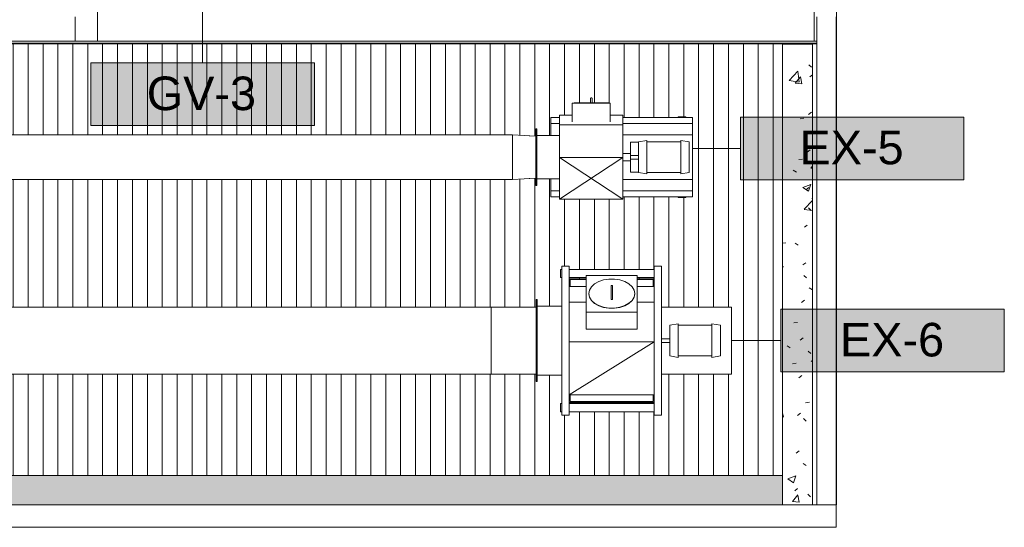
# Model space of a CAD drawing. Header units: metres. Extents: x 2.5 to 41.3, y -72.9 to -49.4.
# Tile 11 of 27: x 34.7 to 41.3, y -71.9 to -68.5. Entities that reach past the tile are written whole.
import ezdxf

# ---------------------------------------------------------------- set-up
doc = ezdxf.new("R2010")
doc.units = ezdxf.units.M
doc.linetypes.add('Oculto 1_5', pattern=[0.0022, 0.0015, -0.0007])
for name, color, linetype, lineweight in [('A-COLS', 7, 'Continuous', 18), ('A-DETL', 7, 'Oculto 1_5', 18), ('A-FLOR', 7, 'Continuous', 18), ('A-GLAZ-CWMG', 7, 'Continuous', 18), ('A-ROOF', 7, 'Continuous', 18), ('A-ROOF-PATT', 7, 'Continuous', 18), ('A-WALL', 7, 'Continuous', 18), ('DUTOS', 7, 'Continuous', 18), ('I-WALL', 7, 'Continuous', 18), ('M-EQPM', 7, 'Continuous', 18), ('M-HVAC-DUCT', 7, 'Continuous', 18), ('M-HVAC-DUCT-ANNO', 7, 'Oculto 1_5', 18), ('S-BEAM', 7, 'Continuous', 18), ('S-COLS', 7, 'Continuous', 18)]:
    doc.layers.add(name, color=color, linetype=linetype, lineweight=lineweight)
doc.layers.add('M-EQPM-IDEN', color=1, linetype='Continuous', lineweight=9, true_color=0xff0000)
doc.styles.add('Arial_2', font='arial.ttf', dxfattribs={"height": 0.225})

# ---------------------------------------------------------------- blocks, each defined once
blk = doc.blocks.new('Rectangular Mullion - 30mm Square-7992605-LAJE TÉCNICA')
at = {"layer": 'A-GLAZ-CWMG', "color": 253, "true_color": 0xaaaaaa}
blk.add_line((40.0373, -68.6993), (11.9115, -68.6993), dxfattribs=at)
blk = doc.blocks.new('Telhados 3 - Telhados 3-7987247-LAJE TÉCNICA')
at = {"layer": 'A-ROOF', "color": 253, "true_color": 0xaaaaaa}
for p, q in [((40.0373, -68.6894), (11.7373, -68.6894)), ((40.0373, -68.7021), (11.9115, -68.7021))]:
    blk.add_line(p, q, dxfattribs=at)
blk = doc.blocks.new('4 GRE - ESCOLA DE CINEMA E AUDIOVISUAL CINE REX R07_rvt-1-LAJE TÉCNICA')
at = {"layer": 'A-ROOF-PATT', "true_color": 0xeaeaea}
h = blk.add_hatch(dxfattribs=at)
h.set_pattern_fill('FP_20', color=254, style=0, pattern_type=2)
h.set_pattern_definition([(49.86, (21.555, -62.881), (0.54655, -0.047572), [0.05698, -0.62682]), (355.025, (21.555, -62.881), (-0.105729, 0.570328), [0.04572, -0.5029]), (100.502, (21.601, -62.885), (0.440824, 0.522746), [0.04834, -0.53171]), (46.042, (21.555, -62.729), (0.813242, -0.125493), [0.0855, -0.94054]), (96.668, (21.623, -62.74), (0.712216, 0.738586), [0.0725, -0.79748]), (351.227, (21.555, -62.729), (0.712213, 0.738594), [0.06857, -0.75429]), (20.905, (21.631, -62.767), (0.454846, -0.305267), [0.05711, -0.62825]), (326.132, (21.631, -62.767), (0.185403, 0.54982), [0.04565, -0.50214]), (71.365, (21.669, -62.793), (0.640248, 0.244547), [0.04835, -0.53189]), (37.362, (21.555, -62.881), (0.0092705, 0.252405), [0.0251, -0.47081, 0.0251, -0.4845, -0.5039]), (37.362, (21.555, -62.881), (0.0092705, 0.252405), [-1.006, 0.0251, -0.4788]), (7.463, (21.555, -62.881), (0.2004557, 0.2990496), [0.02514, -0.26592, 0.02514, -0.46021, -0.19239]), (7.463, (21.555, -62.881), (0.2004557, 0.2990496), [-0.77641, 0.02514, -0.16724]), (327.629, (21.385, -62.881), (0.406775, -0.0171053), [0.02511, -0.16512, 0.02511, -0.5684, -0.78754]), (327.629, (21.385, -62.881), (0.406775, -0.0171053), [-0.78374, 0.02511, -0.76243]), (317.642, (21.309, -62.881), (0.4443883, 0.075903), [0.02509, -0.222, 0.02509, -0.36873, -0.5588]), (317.642, (21.309, -62.881), (0.4443883, 0.075903), [-0.64091, 0.02509, -0.53371])])
h.paths.add_polyline_path([(11.8831, -71.7931), (17.2405, -71.7931), (17.2405, -69.8532), (17.236, -69.8531), (17.236, -71.5954), (11.9115, -71.5954), (11.9115, -68.6878), (11.7198, -68.6878), (11.7198, -71.7931), (11.7983, -71.7931)])
h.paths.add_polyline_path([(26.6634, -71.7931), (26.6805, -71.7931), (26.6805, -71.5954), (19.2905, -71.5954), (19.291, -71.7931), (26.0329, -71.7931)])
h.paths.add_polyline_path([(39.8077, -71.7931), (39.8077, -71.5954), (28.736, -71.5954), (28.736, -70.9163), (28.7305, -70.9163), (28.7305, -71.7931), (39.6809, -71.7931)])
h.paths.add_polyline_path([(28.7305, -70.4663), (28.736, -70.4663), (28.736, -69.8249), (28.7305, -69.8255), (28.7305, -70.4508)])
at = {"layer": 'A-ROOF-PATT', "true_color": 0xd4d4d4}
h = blk.add_hatch(dxfattribs=at)
h.set_pattern_fill('FP_15', color=254, style=0, pattern_type=2)
h.set_pattern_definition([(270, (80.244, -32.101), (0.1, 6e-18), [])])
h.paths.add_polyline_path([(38.5237, -69.0636), (38.5277, -69.0645), (38.5271, -69.0646)])
h.paths.add_polyline_path([(40.0077, -71.7931), (40.0373, -71.7931), (40.0373, -68.7021), (34.3369, -68.7021), (34.3369, -69.2114), (34.3418, -69.2423), (34.3577, -69.2719), (34.3781, -69.2923), (34.406, -69.3065), (34.4369, -69.3114), (37.9943, -69.3114), (38.1512, -69.3214), (38.1512, -69.2714), (38.1572, -69.2714), (38.1572, -69.3154), (38.2512, -69.3154), (38.2512, -69.1964), (38.3112, -69.1964), (38.3112, -69.1804), (38.3962, -69.1804), (38.3962, -69.0994), (38.409, -69.0994), (38.4099, -69.0974), (38.4106, -69.0994), (38.4109, -69.0974), (38.4123, -69.0994), (38.4123, -69.0974), (38.5189, -69.0974), (38.5197, -69.0654), (38.5237, -69.0636), (38.5283, -69.0666), (38.5287, -69.0688), (38.5284, -69.0736), (38.5281, -69.0778), (38.5285, -69.0974), (38.6351, -69.0974), (38.6351, -69.0994), (38.6365, -69.0974), (38.6368, -69.0994), (38.6375, -69.0974), (38.6385, -69.0994), (38.6512, -69.0994), (38.6512, -69.1804), (38.7362, -69.1804), (38.7362, -69.1964), (39.1072, -69.1964), (39.1072, -69.1914), (39.1572, -69.1914), (39.1572, -69.1964), (39.2029, -69.1964), (39.2029, -69.7264), (39.1572, -69.7264), (39.1572, -69.7314), (39.1072, -69.7314), (39.1072, -69.7264), (38.7362, -69.7264), (38.7362, -69.7434), (38.3112, -69.7434), (38.3112, -69.7264), (38.2512, -69.7264), (38.2512, -69.6074), (38.1572, -69.6074), (38.1572, -69.6514), (38.1512, -69.6514), (38.1512, -69.6014), (37.9943, -69.6114), (34.4369, -69.6114), (34.3674, -69.6053), (34.3001, -69.5873), (34.2369, -69.5578), (34.1798, -69.5178), (34.1305, -69.4685), (34.0905, -69.4114), (34.061, -69.3482), (34.043, -69.2808), (34.0369, -69.2114), (34.0369, -68.7021), (11.9115, -68.7021), (11.9115, -71.5954), (17.236, -71.5954), (17.236, -69.8531), (17.2405, -69.8531), (17.2405, -69.7968), (19.2905, -69.7968), (19.2905, -71.5954), (26.6805, -71.5954), (26.6805, -69.7968), (28.7305, -69.7968), (28.7305, -69.8249), (28.736, -69.8249), (28.736, -70.4663), (38.1541, -70.4661), (38.1541, -70.4163), (38.1601, -70.4163), (38.1601, -70.4603), (38.3258, -70.4603), (38.3258, -70.2688), (38.3158, -70.2688), (38.3158, -70.2138), (38.3258, -70.2138), (38.3258, -70.1913), (38.3758, -70.1913), (38.3758, -70.2138), (38.9458, -70.2138), (38.9458, -70.1913), (38.9958, -70.1913), (38.9958, -70.4663), (39.4647, -70.4663), (39.4647, -70.9163), (38.9958, -70.9163), (38.9958, -71.1913), (38.9458, -71.1913), (38.9458, -71.1688), (38.3758, -71.1688), (38.3758, -71.1913), (38.3258, -71.1913), (38.3258, -71.1688), (38.3158, -71.1688), (38.3158, -71.1138), (38.3258, -71.1138), (38.3258, -70.9223), (38.1601, -70.9223), (38.1601, -70.9663), (38.1541, -70.9663), (38.1541, -70.9163), (28.736, -70.9163), (28.736, -71.5954), (39.8077, -71.5954), (39.8077, -68.7044), (40.0077, -68.705), (40.0077, -71.7929)])
h.paths.add_polyline_path([(38.3758, -71.1138), (38.9458, -71.1138), (38.9458, -71.1063), (38.3758, -71.1063)])
h.paths.add_polyline_path([(38.9398, -70.2763), (38.9458, -70.2763), (38.9458, -70.2688), (38.8318, -70.2688), (38.8318, -70.2763)])
h.paths.add_polyline_path([(38.3818, -70.2763), (38.4898, -70.2763), (38.4898, -70.2688), (38.3758, -70.2688), (38.3758, -70.2763)])
h.paths.add_polyline_path([(38.5276, -69.0686), (38.5271, -69.068), (38.5272, -69.0684)])
at = {"layer": 'A-ROOF-PATT', "true_color": 0xeaeaea}
h = blk.add_hatch(dxfattribs=at)
h.set_pattern_fill('FP_21', color=254, style=0, pattern_type=2)
h.set_pattern_definition([(49.86, (21.555, -62.881), (0.54655, -0.047572), [0.05698, -0.62682]), (355.025, (21.555, -62.881), (-0.105729, 0.570328), [0.04572, -0.5029]), (100.502, (21.601, -62.885), (0.440824, 0.522746), [0.04834, -0.53171]), (46.042, (21.555, -62.73), (0.813242, -0.125493), [0.0855, -0.94054]), (96.668, (21.623, -62.74), (0.712216, 0.738586), [0.0725, -0.79748]), (351.227, (21.555, -62.73), (0.712213, 0.738594), [0.06857, -0.75429]), (20.905, (21.631, -62.768), (0.454846, -0.305267), [0.05711, -0.62825]), (326.132, (21.631, -62.768), (0.185403, 0.54982), [0.04565, -0.50214]), (71.365, (21.669, -62.793), (0.640248, 0.244547), [0.04835, -0.53189]), (37.362, (21.555, -62.881), (0.0092705, 0.252405), [0.0251, -0.47081, 0.0251, -0.4845, -0.5039]), (37.362, (21.555, -62.881), (0.0092705, 0.252405), [-1.006, 0.0251, -0.4788]), (7.463, (21.555, -62.881), (0.2004557, 0.2990496), [0.02514, -0.26592, 0.02514, -0.46021, -0.19239]), (7.463, (21.555, -62.881), (0.2004557, 0.2990496), [-0.77641, 0.02514, -0.16724]), (327.629, (21.385, -62.881), (0.406775, -0.0171053), [0.02511, -0.16512, 0.02511, -0.5684, -0.78754]), (327.629, (21.385, -62.881), (0.406775, -0.0171053), [-0.78374, 0.02511, -0.76243]), (317.642, (21.309, -62.881), (0.4443883, 0.075903), [0.02509, -0.222, 0.02509, -0.36873, -0.5588]), (317.642, (21.309, -62.881), (0.4443883, 0.075903), [-0.64091, 0.02509, -0.53371])])
h.paths.add_polyline_path([(39.8077, -71.7931), (40.0077, -71.7931), (40.0077, -68.7044), (39.8077, -68.7044), (39.8077, -71.5954)])
at = {"layer": 'A-ROOF', "color": 253, "true_color": 0xaaaaaa}
for p, q in [((40.0373, -68.7021), (11.9115, -68.7021)), ((39.8077, -68.7044), (40.0077, -68.7044)), ((39.8077, -71.5954), (39.8077, -68.7044)), ((40.0077, -68.7044), (40.0077, -71.7931)), ((39.8077, -71.5954), (28.736, -71.5954)), ((39.8077, -71.7931), (39.8077, -71.5954))]:
    blk.add_line(p, q, dxfattribs=at)
at = {"layer": 'A-WALL', "color": 253, "true_color": 0xaaaaaa}
for p, q in [((28.7305, -71.7931), (40.0373, -71.7931)), ((40.1673, -71.9431), (40.1673, -71.7931)), ((40.1673, -71.9431), (28.7305, -71.9431))]:
    blk.add_line(p, q, dxfattribs=at)
at = {"layer": 'I-WALL', "color": 253, "true_color": 0xaaaaaa}
for p, q in [((40.0373, -71.7931), (40.0373, -68.5214)), ((40.1673, -68.5214), (40.1673, -71.7931)), ((40.0373, -71.7931), (40.1673, -71.7931))]:
    blk.add_line(p, q, dxfattribs=at)
at = {"layer": 'A-GLAZ-CWMG', "color": 253, "lineweight": 18, "true_color": 0xaaaaaa}
blk.add_blockref('Rectangular Mullion - 30mm Square-7992605-LAJE TÉCNICA', (0, 0), dxfattribs=at)
at = {"layer": 'A-ROOF', "color": 253, "lineweight": 18, "true_color": 0xaaaaaa}
blk.add_blockref('Telhados 3 - Telhados 3-7987247-LAJE TÉCNICA', (0, 0.0056), dxfattribs=at)
blk = doc.blocks.new('Family - P59-300000-LAJE TÉCNICA')
at = {"layer": 'A-COLS', "color": 253, "true_color": 0xaaaaaa}
for p, q in [((0.1484, 0.1), (0.15, 0.1)), ((0.15, 0.1), (0.15, -0.1)), ((0.15, -0.1), (0.1484, -0.1))]:
    blk.add_line(p, q, dxfattribs=at)
blk = doc.blocks.new('Family - P59-301640-LAJE TÉCNICA')
at = {"layer": 'S-COLS', "color": 253, "true_color": 0xaaaaaa}
for p, q in [((0.1484, 0.1), (0.15, 0.1)), ((0.15, 0.1), (0.15, -0.1)), ((0.15, -0.1), (0.1484, -0.1))]:
    blk.add_line(p, q, dxfattribs=at)
blk = doc.blocks.new('Family - V341-300042-LAJE TÉCNICA')
at = {"layer": 'S-BEAM', "color": 253, "true_color": 0xaaaaaa}
for p, q in [((0.075, 1.6151), (0.075, -1.6151)), ((-0.075, 1.5849), (-0.075, 1.5442)), ((-0.075, 1.5342), (-0.075, 1.2942)), ((-0.075, 1.2816), (-0.075, 1.2787)), ((0.0734, -1.6151), (0.075, -1.6151))]:
    blk.add_line(p, q, dxfattribs=at)
blk = doc.blocks.new('Family - V339-300044-LAJE TÉCNICA')
at = {"layer": 'S-BEAM', "color": 253, "true_color": 0xaaaaaa}
for p, q in [((0.075, 1.4987), (0.075, 1.2587)), ((-0.075, 1.4211), (-0.075, 1.2587)), ((-0.075, 1.2461), (-0.075, 1.2433)), ((0.075, 1.2461), (0.075, 1.2433))]:
    blk.add_line(p, q, dxfattribs=at)
blk = doc.blocks.new('Family - L317-300126-LAJE TÉCNICA')
at = {"layer": 'A-FLOR', "color": 253, "true_color": 0xaaaaaa}
for p, q in [((2.4051, 1.6099), (2.4051, 1.5692)), ((-2.4051, 1.3192), (-2.4051, 1.5592)), ((2.4051, 1.5592), (2.4051, 1.3192)), ((-2.4051, 1.3037), (-2.4051, 1.3066)), ((2.4051, 1.3066), (2.4051, 1.3037))]:
    blk.add_line(p, q, dxfattribs=at)
blk = doc.blocks.new('ESTRUTURAL CINE REX _011_IFC-1-LAJE TÉCNICA')
at = {"layer": 'A-COLS', "color": 253, "lineweight": 18, "true_color": 0xaaaaaa}
blk.add_blockref('Family - P59-301640-LAJE TÉCNICA', (40.0189, -71.6931), dxfattribs=at)
at = {"layer": 'A-FLOR', "color": 253, "lineweight": 18, "true_color": 0xaaaaaa}
blk.add_blockref('Family - L317-300126-LAJE TÉCNICA', (37.6138, -70.003), dxfattribs=at)
at = {"layer": 'S-BEAM', "color": 253, "lineweight": 18, "true_color": 0xaaaaaa}
for name, p in [('Family - V341-300042-LAJE TÉCNICA', (40.0939, -69.978)), ('Family - V339-300044-LAJE TÉCNICA', (35.1336, -69.9426))]:
    blk.add_blockref(name, p, dxfattribs=at)
at = {"layer": 'S-COLS', "color": 253, "lineweight": 18, "true_color": 0xaaaaaa}
blk.add_blockref('Family - P59-300000-LAJE TÉCNICA', (40.0189, -71.6931), dxfattribs=at)
blk = doc.blocks.new('M_Transição retangular para oval - Ângulo - 45 Graus-1114370-LAJE TÉCNICA')
at = {"layer": 'M-HVAC-DUCT', "color": 6, "true_color": 0xff00ff}
for p, q in [((0.3018, 0.225), (0, 0.225)), ((0, -0.225), (0, 0.225)), ((0.219, 0.225), (0.3018, 0.225)), ((0, -0.225), (0.3018, -0.225)), ((0.3018, -0.225), (0.219, -0.225))]:
    blk.add_line(p, q, dxfattribs=at)
blk = doc.blocks.new('M_Transição retangular para oval - Ângulo - 45 Graus-1064211-LAJE TÉCNICA')
at = {"layer": 'M-HVAC-DUCT', "color": 6, "true_color": 0xff00ff}
for p, q in [((0.1569, 0.14), (0, 0.15)), ((0, -0.15), (0, 0.15)), ((0.1123, 0.1428), (0.1569, 0.14)), ((0, -0.15), (0.1569, -0.14)), ((0.1569, -0.14), (0.1123, -0.1428))]:
    blk.add_line(p, q, dxfattribs=at)
blk = doc.blocks.new('VENTILADOR Titan LSC e LSF 200 a 1250 - 280 LSC-1064088-LAJE TÉCNICA')
at = {"layer": 'A-DETL', "color": 1, "linetype": 'Continuous', "true_color": 0xff0000}
blk.add_line((0.394, 0.2075), (0.394, 0.2075), dxfattribs=at)
at = {"layer": 'A-DETL', "color": 1, "linetype": 'Continuous', "true_color": 0xff0000, "flags": 128}
for points in [[(0.3935, 0.2075), (0.3937, 0.2075), (0.3938, 0.2075), (0.3939, 0.2075), (0.3939, 0.2075), (0.394, 0.2075)], [(0.394, 0.2175), (0.394, 0.2175), (0.394, 0.2175), (0.3939, 0.2175), (0.3938, 0.2175), (0.3937, 0.2175), (0.3936, 0.2175)], [(0.3939, 0.2175), (0.394, 0.2175), (0.394, 0.2175)]]:
    blk.add_lwpolyline(points, dxfattribs=at)
at = {"layer": 'M-EQPM', "color": 1, "true_color": 0xff0000}
for p, q in [((-0.19, 0.585), (-0.19, 0.579)), ((0.19, 0.585), (-0.19, 0.585)), ((0.19, 0.579), (-0.19, 0.579)), ((-0.146, 0.579), (-0.146, 0.425)), ((0.146, 0.425), (0.146, 0.579)), ((0.19, 0.579), (0.19, 0.585)), ((-0.265, 0.485), (-0.225, 0.485)), ((-0.265, 0.485), (-0.265, 0.425)), ((-0.225, 0.485), (-0.146, 0.485)), ((-0.225, 0.485), (-0.225, 0.425)), ((0.146, 0.485), (0.225, 0.485)), ((0.225, 0.485), (0.265, 0.485)), ((0.225, 0.425), (0.225, 0.485)), ((0.265, 0.485), (0.265, 0.425)), ((-0.002, 0.425), (0.2172, 0.425)), ((0.282, 0.425), (0.2172, 0.425)), ((0.2172, 0.425), (0.2172, 0)), ((0.282, 0.34), (0.282, 0.425)), ((0.2372, 0.34), (0.362, 0.34)), ((0.362, 0.085), (0.362, 0.34)), ((0.364, 0.3272), (0.362, 0.3272)), ((0.364, 0.3239), (0.364, 0.3272)), ((0.379, 0.2175), (0.364, 0.2175)), ((0.379, 0.2175), (0.364, 0.2175)), ((0.364, 0.2075), (0.379, 0.2075)), ((0.364, 0.2075), (0.379, 0.2075)), ((0.362, 0.085), (0.2372, 0.085)), ((0.282, 0), (0.282, 0.085)), ((0.362, 0.0977), (0.364, 0.0977)), ((0.364, 0.0977), (0.364, 0.1011)), ((-0.265, 0), (-0.265, -0.4667)), ((-0.225, 0), (-0.225, -0.4667)), ((-0.15, -0.466), (-0.15, 0)), ((0.2172, 0), (-0.002, 0)), ((0.15, -0.466), (0.15, 0)), ((0.2172, 0), (0.282, 0)), ((-0.1, -0.05), (-0.1, -0.1037)), ((-0.1, -0.05), (-0.025, -0.05)), ((-0.025, 0), (-0.025, -0.05)), ((-0.025, -0.05), (-0.022, -0.05)), ((-0.022, -0.05), (0.025, -0.05)), ((-0.0123, -0.05), (-0.0123, -0.1037)), ((0.0123, -0.1037), (0.0123, -0.05)), ((0.025, -0.05), (0.025, 0)), ((0.025, -0.05), (0.1, -0.05)), ((0.1, -0.05), (0.1, -0.1037)), ((0.225, -0.4667), (0.225, 0)), ((0.265, 0), (0.265, -0.4667)), ((-0.1025, -0.1037), (-0.1125, -0.16)), ((0.1025, -0.1037), (-0.1025, -0.1037)), ((0.1125, -0.16), (0.1025, -0.1037)), ((0.1125, -0.16), (-0.1125, -0.16)), ((-0.1025, -0.16), (-0.1025, -0.3877)), ((0.1025, -0.3877), (0.1025, -0.16)), ((-0.265, -0.371), (-0.27, -0.371)), ((-0.27, -0.371), (-0.27, -0.421)), ((-0.1125, -0.3877), (-0.1025, -0.444)), ((-0.1125, -0.3877), (0.1125, -0.3877)), ((0.1025, -0.444), (0.1125, -0.3877)), ((0.27, -0.371), (0.265, -0.371)), ((0.27, -0.421), (0.27, -0.371)), ((-0.27, -0.421), (-0.265, -0.421)), ((-0.1025, -0.444), (0.1025, -0.444)), ((0.265, -0.421), (0.27, -0.421)), ((-0.225, -0.4667), (-0.265, -0.4667)), ((0.225, -0.4667), (-0.225, -0.4667)), ((0.15, -0.466), (-0.15, -0.466)), ((0.265, -0.4667), (0.225, -0.4667))]:
    blk.add_line(p, q, dxfattribs=at)
at = {"layer": 'M-EQPM', "color": 1, "true_color": 0xff0000, "flags": 128}
for points in [[(0.364, 0.3272), (0.364, 0.3239), (0.364, 0.3141), (0.364, 0.2984), (0.364, 0.2777), (0.364, 0.2532), (0.364, 0.2263), (0.364, 0.1987), (0.364, 0.1718), (0.364, 0.1473), (0.364, 0.1266), (0.364, 0.1109), (0.364, 0.1011), (0.364, 0.0977)], [(0.379, 0.2175), (0.3796, 0.2175), (0.3802, 0.2175), (0.3808, 0.2175), (0.3814, 0.2175), (0.382, 0.2175), (0.3826, 0.2175), (0.3831, 0.2175), (0.3837, 0.2175), (0.3843, 0.2175)], [(0.394, 0.2175), (0.394, 0.2175), (0.394, 0.2175), (0.3939, 0.2175), (0.3938, 0.2175), (0.3937, 0.2175), (0.3936, 0.2175), (0.3934, 0.2175), (0.3932, 0.2175), (0.393, 0.2175), (0.3928, 0.2175), (0.3926, 0.2175), (0.3923, 0.2175), (0.392, 0.2175), (0.3917, 0.2175), (0.3914, 0.2175), (0.391, 0.2175), (0.3907, 0.2175), (0.3903, 0.2175), (0.3899, 0.2175), (0.3895, 0.2175), (0.389, 0.2175), (0.3886, 0.2175), (0.3881, 0.2175), (0.3876, 0.2175), (0.3871, 0.2175), (0.3866, 0.2175), (0.3861, 0.2175), (0.3855, 0.2175), (0.385, 0.2175), (0.3844, 0.2175), (0.3839, 0.2175), (0.3833, 0.2175), (0.3827, 0.2175), (0.3821, 0.2175), (0.3815, 0.2175), (0.381, 0.2175), (0.3804, 0.2175), (0.3798, 0.2175), (0.3792, 0.2175), (0.379, 0.2175)], [(0.3839, 0.2075), (0.3833, 0.2075), (0.3827, 0.2075), (0.3821, 0.2075), (0.3815, 0.2075), (0.381, 0.2075), (0.3804, 0.2075), (0.3798, 0.2075), (0.3792, 0.2075), (0.379, 0.2075)], [(0.379, 0.2075), (0.3796, 0.2075), (0.3802, 0.2075), (0.3808, 0.2075), (0.3814, 0.2075), (0.382, 0.2075), (0.3826, 0.2075), (0.3831, 0.2075), (0.3837, 0.2075), (0.3843, 0.2075), (0.3848, 0.2075), (0.3854, 0.2075), (0.3859, 0.2075), (0.3865, 0.2075), (0.387, 0.2075), (0.3875, 0.2075), (0.388, 0.2075), (0.3884, 0.2075), (0.3889, 0.2075), (0.3893, 0.2075), (0.3898, 0.2075), (0.3902, 0.2075), (0.3906, 0.2075), (0.3909, 0.2075), (0.3913, 0.2075), (0.3916, 0.2075), (0.3919, 0.2075), (0.3922, 0.2075), (0.3925, 0.2075), (0.3928, 0.2075), (0.393, 0.2075), (0.3932, 0.2075), (0.3934, 0.2075), (0.3935, 0.2075), (0.3937, 0.2075), (0.3938, 0.2075), (0.3939, 0.2075), (0.3939, 0.2075), (0.394, 0.2075), (0.394, 0.2075)], [(0.3859, 0.2175), (0.3865, 0.2175), (0.387, 0.2175), (0.3875, 0.2175), (0.388, 0.2175), (0.3884, 0.2175), (0.3889, 0.2175), (0.3893, 0.2175), (0.3898, 0.2175), (0.3902, 0.2175), (0.3906, 0.2175), (0.3909, 0.2175), (0.3913, 0.2175), (0.3916, 0.2175), (0.3919, 0.2175), (0.3922, 0.2175), (0.3925, 0.2175), (0.3928, 0.2175)], [(0.3926, 0.2075), (0.3923, 0.2075), (0.392, 0.2075), (0.3917, 0.2075), (0.3914, 0.2075), (0.391, 0.2075), (0.3907, 0.2075), (0.3903, 0.2075), (0.3899, 0.2075), (0.3895, 0.2075), (0.389, 0.2075), (0.3886, 0.2075), (0.3881, 0.2075), (0.3876, 0.2075), (0.3871, 0.2075), (0.3866, 0.2075), (0.3861, 0.2075)], [(0.3939, 0.2175), (0.394, 0.2175), (0.394, 0.2175)], [(0.394, 0.2175), (0.3942, 0.2175), (0.3944, 0.2175), (0.3946, 0.2175), (0.3948, 0.2174), (0.395, 0.2174), (0.3952, 0.2174), (0.3954, 0.2173), (0.3956, 0.2172), (0.3958, 0.2172), (0.3959, 0.2171), (0.3961, 0.217), (0.3963, 0.2169), (0.3965, 0.2168)], [(0.3965, 0.2082), (0.3964, 0.2081), (0.3962, 0.208), (0.396, 0.2079), (0.3958, 0.2078), (0.3956, 0.2078), (0.3954, 0.2077), (0.3952, 0.2077), (0.395, 0.2076), (0.3948, 0.2076), (0.3947, 0.2075), (0.3945, 0.2075), (0.3943, 0.2075), (0.3941, 0.2075), (0.394, 0.2075)], [(0.394, 0.2075), (0.394, 0.2075), (0.394, 0.2075)], [(0.3977, 0.2158), (0.3979, 0.2157), (0.398, 0.2155), (0.3981, 0.2154), (0.3982, 0.2152), (0.3983, 0.215), (0.3984, 0.2149), (0.3985, 0.2147), (0.3986, 0.2145), (0.3987, 0.2143), (0.3987, 0.2141), (0.3988, 0.2139), (0.3988, 0.2137), (0.3989, 0.2135), (0.3989, 0.2133), (0.399, 0.2132), (0.399, 0.213), (0.399, 0.2128), (0.399, 0.2126), (0.399, 0.2125)], [(0.399, 0.2125), (0.399, 0.2123), (0.399, 0.2121), (0.399, 0.2119), (0.3989, 0.2117), (0.3989, 0.2115), (0.3989, 0.2113), (0.3988, 0.2111), (0.3987, 0.2109), (0.3987, 0.2107), (0.3986, 0.2106), (0.3985, 0.2104), (0.3984, 0.2102), (0.3983, 0.21), (0.3982, 0.2098), (0.3981, 0.2097), (0.398, 0.2095), (0.3979, 0.2094), (0.3978, 0.2092)]]:
    blk.add_lwpolyline(points, dxfattribs=at)
blk = doc.blocks.new('VENTILADOR Titan LSC e LSF 200 a 1250 - 450 LSC-1114364-LAJE TÉCNICA')
at = {"layer": 'A-DETL', "color": 1, "linetype": 'Continuous', "true_color": 0xff0000}
for p, q in [((0.3688, 0.2886), (0.369, 0.2885)), ((0.369, 0.2816), (0.3689, 0.2814))]:
    blk.add_line(p, q, dxfattribs=at)
at = {"layer": 'A-DETL', "color": 1, "linetype": 'Continuous', "true_color": 0xff0000, "flags": 128}
for points in [[(0.3654, 0.29), (0.3654, 0.29), (0.3653, 0.29), (0.3653, 0.29), (0.3652, 0.29), (0.3651, 0.29), (0.3649, 0.29)], [(0.3654, 0.28), (0.3653, 0.28), (0.3653, 0.28), (0.3652, 0.28), (0.3651, 0.28), (0.3649, 0.28)], [(0.365, 0.29), (0.3651, 0.29), (0.3652, 0.29), (0.3653, 0.29), (0.3653, 0.29), (0.3654, 0.29), (0.3654, 0.29)], [(0.365, 0.28), (0.3651, 0.28), (0.3652, 0.28), (0.3653, 0.28), (0.3653, 0.28)]]:
    blk.add_lwpolyline(points, dxfattribs=at)
at = {"layer": 'M-EQPM', "color": 1, "true_color": 0xff0000}
for p, q in [((-0.275, 0.7916), (-0.275, 0.7856)), ((0.275, 0.7916), (-0.275, 0.7916)), ((0.275, 0.7856), (-0.275, 0.7856)), ((-0.231, 0.7856), (-0.231, 0.62)), ((0.231, 0.62), (0.231, 0.7856)), ((0.275, 0.7856), (0.275, 0.7916)), ((-0.5, 0.57), (-0.5, 0.62)), ((0.5, 0.62), (-0.5, 0.62)), ((-0.4775, 0.63), (-0.4225, 0.63)), ((-0.4775, 0.63), (-0.4775, 0.62)), ((-0.4225, 0.62), (-0.4225, 0.63)), ((0.4225, 0.63), (0.4775, 0.63)), ((0.4225, 0.63), (0.4225, 0.62)), ((0.4775, 0.62), (0.4775, 0.63)), ((0.5, 0.62), (0.5, 0.57)), ((-0.5, 0.57), (-0.3635, 0.57)), ((-0.4775, 0.57), (-0.4775, 0)), ((-0.4225, 0), (-0.4225, 0.57)), ((-0.415, 0.57), (-0.415, 0)), ((-0.409, 0.006), (-0.409, 0.564)), ((-0.409, 0.564), (-0.3635, 0.564)), ((-0.0085, 0.57), (0.5, 0.57)), ((0.2579, 0.57), (0.2579, 0.456)), ((0.3633, 0.564), (0.409, 0.564)), ((0.3635, 0.456), (0.3635, 0.57)), ((0.409, 0.564), (0.409, 0.456)), ((0.415, 0.57), (0.415, 0.456)), ((0.4225, 0.57), (0.4225, 0.456)), ((0.4775, 0), (0.4775, 0.57)), ((0.0767, 0.456), (0.1899, 0.456)), ((0.0767, 0.456), (0.0767, 0.114)), ((0.1899, 0.456), (0.4373, 0.456)), ((0.1899, 0.114), (0.1899, 0.456)), ((0.315, 0.4389), (0.3136, 0.4389)), ((0.4373, 0.456), (0.4373, 0.114)), ((0.2903, 0.29), (0.2797, 0.29)), ((0.2797, 0.28), (0.2903, 0.28)), ((0.361, 0.29), (0.3115, 0.29)), ((0.3115, 0.28), (0.361, 0.28)), ((0.1899, 0.114), (0.0767, 0.114)), ((0.4373, 0.114), (0.1899, 0.114)), ((0.2579, 0.114), (0.2579, 0)), ((0.3136, 0.1311), (0.315, 0.1311)), ((0.3635, 0), (0.3635, 0.114)), ((0.409, 0.114), (0.409, 0.006)), ((0.415, 0.114), (0.415, 0)), ((0.4225, 0.114), (0.4225, 0)), ((-0.5, -0.05), (-0.5, 0)), ((-0.5, 0), (-0.3635, 0)), ((-0.3635, 0.006), (-0.409, 0.006)), ((-0.0085, 0), (0.5, 0)), ((0.409, 0.006), (0.3632, 0.006)), ((0.5, 0), (0.5, -0.05)), ((0.5, -0.05), (-0.5, -0.05)), ((-0.225, -0.05), (-0.225, -0.519)), ((-0.0123, -0.05), (-0.0123, -0.1037)), ((0.0122, -0.1037), (0.0122, -0.05)), ((0.225, -0.519), (0.225, -0.05)), ((-0.1025, -0.1037), (-0.1125, -0.16)), ((0.1025, -0.1037), (-0.1025, -0.1037)), ((0.1125, -0.16), (0.1025, -0.1037)), ((0.1125, -0.16), (-0.1125, -0.16)), ((-0.1025, -0.16), (-0.1025, -0.3877)), ((0.1025, -0.3877), (0.1025, -0.16)), ((-0.1125, -0.3877), (-0.1025, -0.444)), ((-0.1125, -0.3877), (0.1125, -0.3877)), ((0.1025, -0.444), (0.1125, -0.3877)), ((-0.1025, -0.444), (0.1025, -0.444)), ((0.225, -0.519), (-0.225, -0.519))]:
    blk.add_line(p, q, dxfattribs=at)
at = {"layer": 'M-EQPM', "color": 1, "true_color": 0xff0000, "flags": 128}
for points in [[(0.3136, 0.1311), (0.2902, 0.1356), (0.2681, 0.1487), (0.2487, 0.1698), (0.233, 0.1976), (0.222, 0.2304), (0.2164, 0.2664), (0.2164, 0.3036), (0.222, 0.3396), (0.233, 0.3724), (0.2487, 0.4002), (0.2681, 0.4213), (0.2902, 0.4344), (0.3136, 0.4389)], [(0.315, 0.4389), (0.2916, 0.4344), (0.2695, 0.4213), (0.2501, 0.4002), (0.2344, 0.3724), (0.2234, 0.3396), (0.2178, 0.3036), (0.2178, 0.2664), (0.2234, 0.2304), (0.2344, 0.1976), (0.2501, 0.1698), (0.2695, 0.1487), (0.2916, 0.1356), (0.315, 0.1311)], [(0.315, 0.1311), (0.3385, 0.1356), (0.3605, 0.1487), (0.38, 0.1698), (0.3956, 0.1976), (0.4066, 0.2304), (0.4122, 0.2664), (0.4122, 0.3036), (0.4066, 0.3396), (0.3956, 0.3724), (0.38, 0.4002), (0.3605, 0.4213), (0.3385, 0.4344), (0.315, 0.4389)], [(0.3115, 0.29), (0.311, 0.29), (0.3106, 0.29), (0.3101, 0.29), (0.3097, 0.29), (0.3092, 0.29), (0.3087, 0.29), (0.3081, 0.29), (0.3076, 0.29), (0.3071, 0.29), (0.3065, 0.29), (0.306, 0.29), (0.3054, 0.29), (0.3048, 0.29), (0.3042, 0.29), (0.3036, 0.29), (0.303, 0.29), (0.3025, 0.29), (0.3019, 0.29), (0.3013, 0.29), (0.3007, 0.29), (0.3001, 0.29), (0.2995, 0.29), (0.2989, 0.29), (0.2983, 0.29), (0.2977, 0.29), (0.2971, 0.29), (0.2965, 0.29), (0.2959, 0.29), (0.2954, 0.29), (0.2948, 0.29), (0.2943, 0.29), (0.2938, 0.29), (0.2932, 0.29), (0.2927, 0.29), (0.2922, 0.29), (0.2917, 0.29), (0.2913, 0.29), (0.2908, 0.29), (0.2904, 0.29), (0.2903, 0.29)], [(0.2903, 0.28), (0.2907, 0.28), (0.2911, 0.28), (0.2916, 0.28), (0.2921, 0.28), (0.2926, 0.28), (0.2931, 0.28), (0.2936, 0.28), (0.2941, 0.28), (0.2947, 0.28), (0.2952, 0.28), (0.2958, 0.28), (0.2964, 0.28), (0.2969, 0.28), (0.2975, 0.28), (0.2981, 0.28), (0.2987, 0.28), (0.2993, 0.28), (0.2999, 0.28), (0.3005, 0.28), (0.3011, 0.28), (0.3017, 0.28), (0.3023, 0.28), (0.3029, 0.28), (0.3035, 0.28), (0.3041, 0.28), (0.3047, 0.28), (0.3052, 0.28), (0.3058, 0.28), (0.3064, 0.28), (0.3069, 0.28), (0.3075, 0.28), (0.308, 0.28), (0.3085, 0.28), (0.309, 0.28), (0.3095, 0.28), (0.31, 0.28), (0.3105, 0.28), (0.3109, 0.28), (0.3114, 0.28), (0.3115, 0.28)], [(0.3654, 0.29), (0.3654, 0.29), (0.3653, 0.29), (0.3653, 0.29), (0.3652, 0.29), (0.3651, 0.29), (0.3649, 0.29), (0.3648, 0.29), (0.3646, 0.29), (0.3644, 0.29), (0.3642, 0.29), (0.3639, 0.29), (0.3637, 0.29), (0.3634, 0.29), (0.3631, 0.29), (0.3628, 0.29), (0.3624, 0.29), (0.362, 0.29), (0.3616, 0.29), (0.3612, 0.29), (0.361, 0.29)], [(0.361, 0.28), (0.3614, 0.28), (0.3618, 0.28), (0.3622, 0.28), (0.3625, 0.28), (0.3629, 0.28), (0.3632, 0.28), (0.3635, 0.28), (0.3638, 0.28), (0.364, 0.28), (0.3643, 0.28), (0.3645, 0.28), (0.3647, 0.28), (0.3648, 0.28), (0.365, 0.28), (0.3651, 0.28), (0.3652, 0.28), (0.3653, 0.28), (0.3653, 0.28), (0.3654, 0.28), (0.3654, 0.28)], [(0.3618, 0.29), (0.3622, 0.29), (0.3625, 0.29), (0.3629, 0.29), (0.3632, 0.29), (0.3635, 0.29), (0.3638, 0.29), (0.364, 0.29), (0.3643, 0.29), (0.3645, 0.29), (0.3647, 0.29), (0.3648, 0.29), (0.365, 0.29), (0.3651, 0.29), (0.3652, 0.29), (0.3653, 0.29), (0.3653, 0.29), (0.3654, 0.29), (0.3654, 0.29)], [(0.3654, 0.28), (0.3654, 0.28), (0.3653, 0.28), (0.3653, 0.28), (0.3652, 0.28), (0.3651, 0.28), (0.3649, 0.28), (0.3648, 0.28), (0.3646, 0.28), (0.3644, 0.28), (0.3642, 0.28), (0.3639, 0.28), (0.3637, 0.28), (0.3634, 0.28), (0.3631, 0.28), (0.3628, 0.28), (0.3624, 0.28), (0.362, 0.28)], [(0.3654, 0.29), (0.3656, 0.29), (0.3658, 0.29), (0.366, 0.29), (0.3662, 0.2899), (0.3664, 0.2899), (0.3666, 0.2899), (0.3668, 0.2898), (0.3669, 0.2897), (0.3671, 0.2897), (0.3673, 0.2896), (0.3675, 0.2895), (0.3677, 0.2894), (0.3679, 0.2893), (0.368, 0.2892), (0.3682, 0.2891), (0.3684, 0.289), (0.3685, 0.2889), (0.3687, 0.2888), (0.3688, 0.2886), (0.369, 0.2885), (0.3691, 0.2883), (0.3692, 0.2882), (0.3693, 0.288), (0.3695, 0.2879), (0.3696, 0.2877), (0.3697, 0.2875), (0.3698, 0.2874), (0.3699, 0.2872), (0.37, 0.287), (0.37, 0.2868), (0.3701, 0.2866), (0.3702, 0.2864), (0.3702, 0.2862), (0.3703, 0.286), (0.3703, 0.2858), (0.3703, 0.2857), (0.3704, 0.2855), (0.3704, 0.2853), (0.3704, 0.2851), (0.3704, 0.285)], [(0.3704, 0.285), (0.3704, 0.2848), (0.3704, 0.2846), (0.3703, 0.2844), (0.3703, 0.2842), (0.3703, 0.284), (0.3702, 0.2838), (0.3702, 0.2836), (0.3701, 0.2834), (0.3701, 0.2832), (0.37, 0.2831), (0.3699, 0.2829), (0.3698, 0.2827), (0.3697, 0.2825), (0.3696, 0.2823), (0.3695, 0.2822), (0.3694, 0.282), (0.3693, 0.2819), (0.3691, 0.2817), (0.369, 0.2816), (0.3689, 0.2814), (0.3687, 0.2813), (0.3686, 0.2811), (0.3684, 0.281), (0.3682, 0.2809), (0.3681, 0.2808), (0.3679, 0.2807), (0.3677, 0.2806), (0.3675, 0.2805), (0.3674, 0.2804), (0.3672, 0.2803), (0.367, 0.2803), (0.3668, 0.2802), (0.3666, 0.2802), (0.3664, 0.2801), (0.3662, 0.2801), (0.366, 0.28), (0.3658, 0.28), (0.3656, 0.28), (0.3654, 0.28), (0.3654, 0.28)]]:
    blk.add_lwpolyline(points, dxfattribs=at)
at = {"layer": 'M-EQPM', "color": 1, "true_color": 0xff0000}
for start_param, end_param in [(6.021386, 7.853982), (1.570796, 3.403392)]:
    blk.add_ellipse((0.2797, 0.285), major_axis=(0, 0.005), ratio=0.707107, start_param=start_param, end_param=end_param, dxfattribs=at)
blk = doc.blocks.new('M_Identificador de equipamento mecânico_BTS - Em caixas-817025-LAJE TÉCNICA')
at = {"layer": 'M-EQPM-IDEN', "true_color": 0xf5f5f5}
blk.add_hatch(color=7, dxfattribs=at).paths.add_polyline_path([(0.01, 0.0028), (0.01, -0.0028), (-0.01, -0.0028), (-0.01, 0.0028)])
at = {"layer": 'M-EQPM-IDEN'}
for p, q in [((0.01, 0.0028), (-0.01, 0.0028)), ((-0.01, 0.0028), (-0.01, -0.0028)), ((-0.01, 0.0028), (0.01, 0.0028)), ((-0.01, -0.0028), (-0.01, 0.0028)), ((0.01, -0.0028), (0.01, 0.0028)), ((0.01, 0.0028), (0.01, -0.0028)), ((-0.01, -0.0028), (0.01, -0.0028)), ((0.01, -0.0028), (-0.01, -0.0028))]:
    blk.add_line(p, q, dxfattribs=at)

msp = doc.modelspace()

# ---------------------------------------------------------------- linework, layer by layer
at = {"layer": 'DUTOS', "color": 6, "true_color": 0xff00ff}
for p, q in [((34.4369, -69.3114), (37.9943, -69.3114)), ((37.9943, -69.3114), (37.9943, -69.6114)), ((34.4369, -69.6114), (37.9943, -69.6114)), ((37.8524, -70.4663), (28.3512, -70.4663)), ((37.8524, -70.4663), (37.8524, -70.9163)), ((37.8524, -70.9163), (28.3512, -70.9163))]:
    msp.add_line(p, q, dxfattribs=at)
at = {"layer": 'M-EQPM-IDEN'}
for p, q in [((35.9149, -68.1847), (35.9149, -68.8297)), ((39.2029, -69.4029), (39.5238, -69.4029)), ((39.4647, -70.6913), (39.7954, -70.6913))]:
    msp.add_line(p, q, dxfattribs=at)
at = {"layer": 'M-HVAC-DUCT-ANNO', "color": 96, "linetype": 'Continuous', "true_color": 0x008000}
for p, q in [((38.3112, -69.4634), (38.7362, -69.4634)), ((38.3112, -69.7434), (38.3112, -69.4634)), ((38.7362, -69.7434), (38.3112, -69.4634)), ((38.3112, -69.7434), (38.7362, -69.4634)), ((38.7362, -69.4634), (38.7362, -69.7434)), ((38.7362, -69.7434), (38.3112, -69.7434))]:
    msp.add_line(p, q, dxfattribs=at)
at = {"layer": 'M-HVAC-DUCT-ANNO', "color": 6, "linetype": 'Continuous', "true_color": 0xff00ff}
for p, q in [((38.3758, -71.0548), (38.3758, -70.6998)), ((38.3758, -70.6998), (38.9458, -70.6998)), ((38.9458, -70.6998), (38.3758, -71.0548)), ((38.9458, -70.6998), (38.9458, -71.0548)), ((38.9458, -71.0548), (38.3758, -71.0548))]:
    msp.add_line(p, q, dxfattribs=at)

# ---------------------------------------------------------------- block references
at = {"lineweight": 5}
for name in ['4 GRE - ESCOLA DE CINEMA E AUDIOVISUAL CINE REX R07_rvt-1-LAJE TÉCNICA', 'ESTRUTURAL CINE REX _011_IFC-1-LAJE TÉCNICA']:
    msp.add_blockref(name, (0, 0), dxfattribs=at)
at = {"layer": 'A-DETL', "color": 1, "linetype": 'Continuous', "true_color": 0xff0000}
for name, p, rotation in [('VENTILADOR Titan LSC e LSF 200 a 1250 - 280 LSC-1064088-LAJE TÉCNICA', (38.7362, -69.4614), 90.00000000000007), ('VENTILADOR Titan LSC e LSF 200 a 1250 - 450 LSC-1114364-LAJE TÉCNICA', (38.9458, -70.6913), 89.9999999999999)]:
    msp.add_blockref(name, p, dxfattribs=dict(at, rotation=rotation))
at = {"layer": 'M-EQPM-IDEN', "xscale": 74.99999999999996, "yscale": 74.99999999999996, "zscale": 74.99999999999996}
for p in [(35.9149, -69.0397), (40.2738, -69.4029), (40.5454, -70.6913)]:
    msp.add_blockref('M_Identificador de equipamento mecânico_BTS - Em caixas-817025-LAJE TÉCNICA', p, dxfattribs=at)
at = {"layer": 'M-HVAC-DUCT', "color": 6, "true_color": 0xff00ff}
for name, p in [('M_Transição retangular para oval - Ângulo - 45 Graus-1064211-LAJE TÉCNICA', (37.9943, -69.4614)), ('M_Transição retangular para oval - Ângulo - 45 Graus-1114370-LAJE TÉCNICA', (37.8524, -70.6913))]:
    msp.add_blockref(name, p, dxfattribs=at)

# ---------------------------------------------------------------- texts
at = {"layer": 'M-EQPM-IDEN', "color": 7, "char_height": 0.225, "attachment_point": 1, "style": 'Arial_2'}
for s, insert, width in [('GV-3', (35.54, -68.921), 0.901898), ('EX-5', (39.921, -69.2842), 0.847785), ('EX-6', (40.1926, -70.5726), 0.847785)]:
    msp.add_mtext(s, dxfattribs=dict(at, insert=insert, width=width))

doc.saveas('drawing.dxf')
